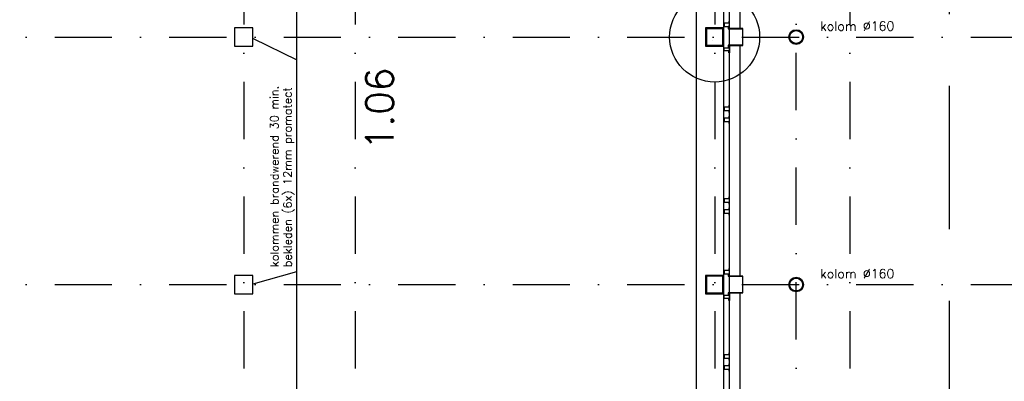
# Model space of a CAD drawing. Extents: x -171140 to 151546, y -8083 to 162438.
# Tile 48 of 96: x 40320 to 51069, y 49591 to 53536. Entities that reach past the tile are written whole.
import ezdxf
from ezdxf.enums import TextEntityAlignment as Align

# ---------------------------------------------------------------- set-up
doc = ezdxf.new("R2010")
doc.units = 0
doc.header["$LTSCALE"] = 50
doc.header["$MEASUREMENT"] = 0
doc.header["$PDMODE"] = 3
doc.header["$PDSIZE"] = 0.001
for name, pattern in [('HIDDEN', [9.375, 6.25, -3.125]), ('HIDDEN2', [0.1875, 0.125, -0.0625]), ('STRAM_0WT$0$DASHDOT', [25, 12.5, -6.25, 0, -6.25])]:
    doc.linetypes.add(name, pattern=pattern)
doc.layers.get('0').update_dxf_attribs({"linetype": 'CONTINUOUS'})
for name, color, linetype in [('00', 7, 'CONTINUOUS'), ('1', 7, 'CONTINUOUS'), ('_BESTAAND_ONGEWIJZIGD', 8, 'CONTINUOUS'), ('_DETAILNUMMERS', 4, 'CONTINUOUS'), ('_DETAILNUMMERSTEKST', 4, 'CONTINUOUS'), ('A--01A1_ACEER', 1, 'CONTINUOUS'), ('A--L21--', 3, 'CONTINUOUS'), ('A--L24AC1_TRAPPEN', 1, 'HIDDEN2'), ('A--L28--', 7, 'CONTINUOUS'), ('A--T$1A-18_TEKST', 1, 'CONTINUOUS'), ('A--T$1A-25_TEKST', 2, 'CONTINUOUS'), ('A--T$1A-_F123-_R', 4, 'CONTINUOUS'), ('L1', 1, 'CONTINUOUS'), ('STRAM_0WT$0$A--L$7A-_STRAM', 1, 'STRAM_0WT$0$DASHDOT'), ('STRAM_0WT$0$A--T$7A8-_STRA', 8, 'STRAM_0WT$0$DASHDOT'), ('TEKST_KOZIJNMERK', 10, 'CONTINUOUS'), ('X--LR---_CP', 7, 'CONTINUOUS')]:
    doc.layers.add(name, color=color, linetype=linetype)
doc.styles.add('ALFA-0_25', font='ROMANS')
doc.styles.add('B-01', font='SIMPLEX.SHX', dxfattribs={"width": 0.8, "height": 4.5})
doc.styles.add('HIEMSTRA', font='romans.shx')

# ---------------------------------------------------------------- blocks, each defined once
blk = doc.blocks.new('6432')
at = {"layer": '1', "color": 1, "linetype": 'CONTINUOUS'}
blk.add_line((0, 0), (0, 80), dxfattribs=at)
at = {"layer": '_BESTAAND_ONGEWIJZIGD', "linetype": 'CONTINUOUS'}
blk.add_lwpolyline([(0, 80), (-4, 80), (-4, 58), (-57, 58), (-57, 22), (-4, 22), (-4, 0), (0, 0)], close=True, dxfattribs=at)
blk = doc.blocks.new('STRAM_0WT')
at = {"layer": 'STRAM_0WT$0$A--L$7A-_STRAM'}
blk.add_line((-26819.938, 9050), (-26819.938, 63335.256), dxfattribs=at)
at = {"layer": 'STRAM_0WT$0$A--T$7A8-_STRA', "color": 8}
for p, q in [((-32849.938, 28110.192), (-32849.938, -5393.534)), ((-31634.938, 28110.192), (-31634.938, -7328.621)), ((-27709.938, 28110.192), (-27709.938, -5393.534)), ((-26234.938, 28110.192), (-26234.938, -7375.62)), ((-66167.142, 21100), (-20586.185, 21100)), ((-66167.142, 18400), (-20586.185, 18400))]:
    blk.add_line(p, q, dxfattribs=at)
blk = doc.blocks.new('KOLOMSTAAL_160')
at = {"layer": 'A--01A1_ACEER', "linetype": 'CONTINUOUS'}
h = blk.add_hatch(color=256, dxfattribs=at)
edge = h.paths.add_edge_path()
edge.add_arc((-191476, 112325), 80, 0, 360)
edge = h.paths.add_edge_path(flags=16)
edge.add_arc((-191476, 112325), 70, 0, 360)
at = {"linetype": 'CONTINUOUS'}
for radius in [80, 70]:
    blk.add_circle((-191476, 112325), radius, dxfattribs=at)
blk = doc.blocks.new('DETAILNR')
at = {"layer": '_DETAILNUMMERS'}
blk.add_circle((33, -23), 491, dxfattribs=at)
at = {"layer": 'X--LR---_CP'}
blk.add_point((0, 0), dxfattribs=at)
at = {"layer": '_DETAILNUMMERSTEKST', "style": 'ALFA-0_25'}
blk.add_attdef('DETAILNR', text='', height=200, rotation=90, dxfattribs=at).set_placement((-618, 224), align=Align.RIGHT)

msp = doc.modelspace()

# ---------------------------------------------------------------- linework, layer by layer
at = {"layer": '_BESTAAND_ONGEWIJZIGD'}
for p, q in [((48007.3, 48132.5), (48007.3, 55968.5)), ((48067.3, 48121.2), (48067.3, 55968.5)), ((48184.8, 53436.2), (48184.8, 55974.5)), ((48184.8, 53436.2), (48184.8, 55974.5)), ((48007.3, 45341.9), (48007.3, 53268.5)), ((48184.8, 50736.2), (48184.8, 53257.5)), ((48184.8, 48036.2), (48184.8, 50557.5))]:
    msp.add_line(p, q, dxfattribs=at)
at = {"layer": '_BESTAAND_ONGEWIJZIGD', "linetype": 'CONTINUOUS'}
for points in [[(47807, 53246.9), (48007, 53246.9), (48007, 53446.9), (47807, 53446.9)], [(47807, 53246.9), (48007, 53246.9), (48007, 53446.9), (47807, 53446.9)], [(47817, 53256.9), (47997, 53256.9), (47997, 53436.9), (47817, 53436.9)], [(47817, 53256.9), (47997, 53256.9), (47997, 53436.9), (47817, 53436.9)], [(48056, 53461.2), (48056, 53436.2), (48212.3, 53436.2), (48212.3, 53257.5), (48056, 53257.5), (48056, 53232.5), (48059, 53232.5), (48059, 53254.5), (48215.3, 53254.5), (48215.3, 53439.2), (48059, 53439.2), (48059, 53461.2)], [(47807, 50546.9), (48007, 50546.9), (48007, 50746.9), (47807, 50746.9)], [(47807, 50546.9), (48007, 50546.9), (48007, 50746.9), (47807, 50746.9)], [(47817, 50556.9), (47997, 50556.9), (47997, 50736.9), (47817, 50736.9)], [(47817, 50556.9), (47997, 50556.9), (47997, 50736.9), (47817, 50736.9)], [(48056, 50761.2), (48056, 50736.2), (48212.3, 50736.2), (48212.3, 50557.5), (48056, 50557.5), (48056, 50532.5), (48059, 50532.5), (48059, 50554.5), (48215.3, 50554.5), (48215.3, 50739.2), (48059, 50739.2), (48059, 50761.2)]]:
    msp.add_lwpolyline(points, close=True, dxfattribs=at)
at = {"layer": 'A--L21--'}
msp.add_line((47707.3, 45146.9), (47707.3, 56308.9), dxfattribs=at)
at = {"layer": 'A--L21--', "color": 1, "linetype": 'HIDDEN', "ltscale": 5}
msp.add_lwpolyline([(41433.5, 92734.3), (50467, 90313.8), (50467, 45692.5)], dxfattribs=at)
at = {"layer": 'A--L21--'}
for points in [[(42667, 53246.9), (42867, 53246.9), (42867, 53446.9), (42667, 53446.9)], [(42667, 50546.9), (42867, 50546.9), (42867, 50746.9), (42667, 50746.9)]]:
    msp.add_lwpolyline(points, close=True, dxfattribs=at)
at = {"layer": 'L1'}
for p, q in [((48184.8, 50736.2), (48184.8, 53257.5)), ((48184.8, 48036.2), (48184.8, 50557.5))]:
    msp.add_line(p, q, dxfattribs=at)
at = {"layer": 'TEKST_KOZIJNMERK'}
for p, q in [((43346.7, 42880.4), (43346.7, 55807.9)), ((42870.5, 53329.9), (43346.7, 53096.4)), ((42870.5, 50655.2), (43346.7, 50787.3))]:
    msp.add_line(p, q, dxfattribs=at)

# ---------------------------------------------------------------- block references
at = {"layer": '00'}
ref = msp.add_blockref('DETAILNR', (47883.8, 53313.9), dxfattribs=dict(at, rotation=90))
ref.add_attrib('DETAILNR', 'h23a', dxfattribs={"layer": '_DETAILNUMMERSTEKST', "height": 200, "rotation": 90, "style": 'ALFA-0_25'}).set_placement((47396.7, 54383.2), align=Align.RIGHT)
at = {"layer": 'A--L21--', "linetype": 'CONTINUOUS'}
for p in [(48067.3, 53441.2), (48067.3, 52522.5), (48067.3, 52402.5), (48067.3, 51522.5), (48067.3, 51402.5), (48067.3, 50741.2), (48067.3, 49822.5), (48067.3, 49702.5)]:
    msp.add_blockref('6432', p, dxfattribs=at)
at = {"layer": 'A--L21--', "linetype": 'CONTINUOUS', "xscale": -1, "rotation": 180}
for p in [(48067.3, 53252.5), (48067.3, 50552.5)]:
    msp.add_blockref('6432', p, dxfattribs=at)
at = {"layer": 'A--L24AC1_TRAPPEN'}
msp.add_blockref('STRAM_0WT', (75617, 32246.9), dxfattribs=at)
at = {"layer": 'A--L28--', "linetype": 'CONTINUOUS'}
for p in [(240272.6, -58978.6), (240272.8, -61678.6)]:
    msp.add_blockref('KOLOMSTAAL_160', p, dxfattribs=at)

# ---------------------------------------------------------------- texts
at = {"layer": 'A--T$1A-18_TEKST', "style": 'HIEMSTRA'}
for s, p in [('kolommen brandwerend 30 min.', (43147.4, 50834.9)), ('bekleden (6x) 12mm promatect', (43290, 50834.9))]:
    msp.add_text(s, height=90, rotation=90.07785, dxfattribs=at).set_placement(p)
at = {"layer": 'A--T$1A-25_TEKST', "style": 'B-01'}
for p in [(49058, 53415.9), (49058, 50715.9)]:
    msp.add_text('kolom %%c160', height=100, dxfattribs=at).set_placement(p)
at = {"layer": 'A--T$1A-_F123-_R', "style": 'ALFA-0_25'}
msp.add_text('1.06', height=300, rotation=90, dxfattribs=at).set_placement((44399.3, 52112.2))

doc.saveas('drawing.dxf')
